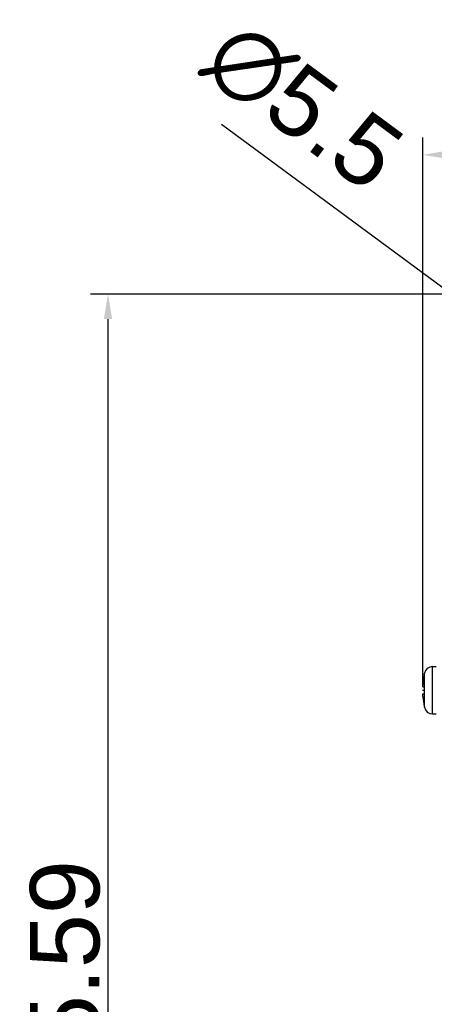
# Model space of a CAD drawing. Header units: millimetres. Extents: x 1117 to 38156, y -1945 to 7303.
# Tile 5 of 256: x 1181 to 1241, y 934 to 1076. Entities that reach past the tile are written whole.
import ezdxf

# ---------------------------------------------------------------- set-up
doc = ezdxf.new("R2010")
doc.units = ezdxf.units.MM
doc.styles.get("Standard").update_dxf_attribs({"font": 'arial.ttf'})
doc.dimstyles.new('DIMSTYLE_1', dxfattribs={"dimtxt": 4.2, "dimasz": 3.6, "dimexe": 2.5, "dimexo": 0, "dimgap": 1.05, "dimtad": 1, "dimdsep": 46, "dimtxsty": 'Standard', "dimblk": '_FILLED', "dimblk1": '_FILLED', "dimblk2": '_FILLED', "dimcen": 0.09, "dimazin": 2, "dimtp": 0.01, "dimtm": 0.01, "dimtfac": 1, "dimtofl": 0, "dimtmove": 0, "dimatfit": 3, "dimldrblk": '_FILLED', "dimfxl": 0, "dimtolj": 1, "dimarcsym": 0})

# ---------------------------------------------------------------- blocks, each defined once
blk = doc.blocks.new('_FILLED')
at = {"color": 0, "linetype": 'ByBlock'}
blk.add_solid([(0, 0), (-1, 0.167), (-1, -0.167)], dxfattribs=at)
blk = doc.blocks.new('*D3')
at = {"color": 0, "linetype": 'Continuous', "lineweight": -2}
for p, q in [((1239.16, 979.82), (1239.16, 1058.85)), ((1316.76, 979.82), (1316.76, 1058.85)), ((1242.76, 1056.35), (1313.16, 1056.35))]:
    blk.add_line(p, q, dxfattribs=at)
at = {"layer": 'Defpoints', "color": 0, "linetype": 'Continuous'}
for p in [(1316.76, 1056.35), (1239.16, 979.82), (1316.76, 979.82)]:
    blk.add_point(p, dxfattribs=at)
at = {"color": 0, "linetype": 'Continuous', "lineweight": -2, "xscale": 3.6, "yscale": 3.6, "zscale": 3.6, "rotation": 180}
blk.add_blockref('_FILLED', (1239.16, 1056.35), dxfattribs=at)
at = {"color": 0, "linetype": 'Continuous', "lineweight": -2, "xscale": 3.6, "yscale": 3.6, "zscale": 3.6}
blk.add_blockref('_FILLED', (1316.76, 1056.35), dxfattribs=at)
at = {"color": 0, "linetype": 'Continuous', "insert": (1275.11, 1070.74), "char_height": 10, "width": 12.3375, "attachment_point": 2, "line_spacing_factor": 0.9}
blk.add_mtext('\\A1;77.6', dxfattribs=at)
blk = doc.blocks.new('*D4')
at = {"color": 0, "linetype": 'Continuous', "lineweight": -2}
for p, q in [((1210.12, 1060.77), (1244.95, 1035.09)), ((1249.97, 1031.32), (1250.15, 1031.32)), ((1250.06, 1031.23), (1250.06, 1031.41))]:
    blk.add_line(p, q, dxfattribs=at)
at = {"layer": 'Defpoints', "color": 0, "linetype": 'Continuous'}
for p in [(1247.85, 1032.95), (1252.27, 1029.69)]:
    blk.add_point(p, dxfattribs=at)
at = {"color": 0, "linetype": 'Continuous', "lineweight": -2, "xscale": 3.6, "yscale": 3.6, "zscale": 3.6, "rotation": 323.6007177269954}
blk.add_blockref('_FILLED', (1247.85, 1032.95), dxfattribs=at)
at = {"color": 0, "linetype": 'Continuous', "insert": (1237.21, 1058.66), "char_height": 10, "width": 14.8531, "attachment_point": 3, "rotation": 323.6007, "line_spacing_factor": 0.9}
blk.add_mtext('\\A1;∅5.5', dxfattribs=at)
blk = doc.blocks.new('*D79')
at = {"color": 0, "linetype": 'Continuous', "lineweight": -2}
for p, q in [((1243.26, 1036.32), (1191.29, 1036.32)), ((1193.79, 1032.72), (1193.79, 834.33)), ((1267.06, 830.73), (1191.29, 830.73))]:
    blk.add_line(p, q, dxfattribs=at)
at = {"layer": 'Defpoints', "color": 0, "linetype": 'Continuous'}
for p in [(1243.26, 1036.32), (1193.79, 830.73), (1267.06, 830.73)]:
    blk.add_point(p, dxfattribs=at)
at = {"color": 0, "linetype": 'Continuous', "lineweight": -2, "xscale": 3.6, "yscale": 3.6, "zscale": 3.6}
for p, rotation in [((1193.79, 1036.32), 90), ((1193.79, 830.73), 270)]:
    blk.add_blockref('_FILLED', p, dxfattribs=dict(at, rotation=rotation))
at = {"color": 0, "linetype": 'Continuous', "insert": (1187.63, 933.53), "char_height": 10, "attachment_point": 5, "rotation": 90}
blk.add_mtext('\\A1;205.59', dxfattribs=at)

msp = doc.modelspace()

# ---------------------------------------------------------------- linework, layer by layer
at = {"linetype": 'Continuous'}
for p, q in [((1239.327, 981.597), (1239.361, 981.767)), ((1239.336, 981.592), (1239.327, 981.597)), ((1239.361, 976.878), (1239.361, 981.767)), ((1240.535, 975.923), (1240.535, 982.723)), ((1240.535, 982.723), (1241.059, 982.723)), ((1239.109, 979.323), (1239.327, 979.323)), ((1239.161, 979.823), (1239.336, 979.823)), ((1239.161, 978.823), (1239.336, 978.823)), ((1239.327, 977.048), (1239.336, 977.054)), ((1239.327, 977.048), (1239.361, 976.878)), ((1240.535, 975.923), (1241.059, 975.923))]:
    msp.add_line(p, q, dxfattribs=at)
for centre, radius, start, end in [((1251.109, 979.323), 11.99, 169.09158, 175.21564), ((1240.535, 981.523), 1.2, 90, 168.24637), ((1243.692, 979.909), 4.549, 176.76144, 177.77049), ((1244.461, 979.868), 5.319, 176.3944, 176.78693), ((1244.955, 979.837), 5.814, 175.2047, 176.38953), ((1242.898, 979.94), 3.754, 177.76949, 178.3579), ((1252.42, 979.323), 13.094, 177.81158, 182.18842), ((1245.095, 978.819), 5.955, 183.92312, 184.78503), ((1251.109, 979.323), 11.99, 184.78436, 190.90842), ((1240.535, 977.123), 1.2, 191.75363, 270)]:
    msp.add_arc(centre, radius, start, end, dxfattribs=at)
for points, knots in [([(1239.161, 979.823), (1239.159, 979.823), (1239.156, 979.826), (1239.154, 979.832), (1239.151, 979.842), (1239.148, 979.859), (1239.145, 979.898), (1239.143, 979.961), (1239.144, 980.016), (1239.145, 980.048)], [0, 0, 0, 0, 0.0268733, 0.0496332, 0.0797979, 0.16308, 0.2767279, 0.5893306, 1, 1, 1, 1]), ([(1239.154, 978.412), (1239.153, 978.44), (1239.149, 978.494), (1239.146, 978.572), (1239.144, 978.642), (1239.144, 978.703), (1239.145, 978.746), (1239.147, 978.775), (1239.149, 978.792), (1239.151, 978.805), (1239.154, 978.814), (1239.157, 978.82), (1239.16, 978.823), (1239.161, 978.823)], [0, 0, 0, 0, 0.2022981, 0.3919864, 0.5633133, 0.7111063, 0.8309764, 0.879336, 0.9195514, 0.9514234, 0.9749417, 0.9904842, 1, 1, 1, 1])]:
    msp.add_open_spline(points, degree=3, knots=knots, dxfattribs=at)

# ---------------------------------------------------------------- dimensions: what is measured, and where the dimension line sits
dim = msp.add_diameter_dim_2p(p1=(1252.273, 1029.691), p2=(1247.846, 1032.955), dimstyle='DIMSTYLE_1', override={"dimtxt": 10}, dxfattribs=at)
dim.commit()
dim.dimension.update_dxf_attribs({"geometry": '*D4', "text_midpoint": (1222.699, 1051.494), "dimtype": 163})
dim = msp.add_linear_dim(base=(1316.757, 1056.353), p1=(1239.161, 979.823), p2=(1316.757, 979.823), dimstyle='DIMSTYLE_1', override={"dimtxt": 10}, dxfattribs=at)
dim.commit()
dim.dimension.update_dxf_attribs({"geometry": '*D3', "text_midpoint": (1275.105, 1056.353), "dimtype": 160})
dim = msp.add_linear_dim(base=(1193.786, 830.732), p1=(1243.259, 1036.323), p2=(1267.059, 830.732), angle=90, dimstyle='DIMSTYLE_1', override={"dimtxt": 10}, dxfattribs=at)
dim.commit()
dim.dimension.update_dxf_attribs({"geometry": '*D79', "text_midpoint": (1187.631, 933.527)})

doc.saveas('drawing.dxf')
